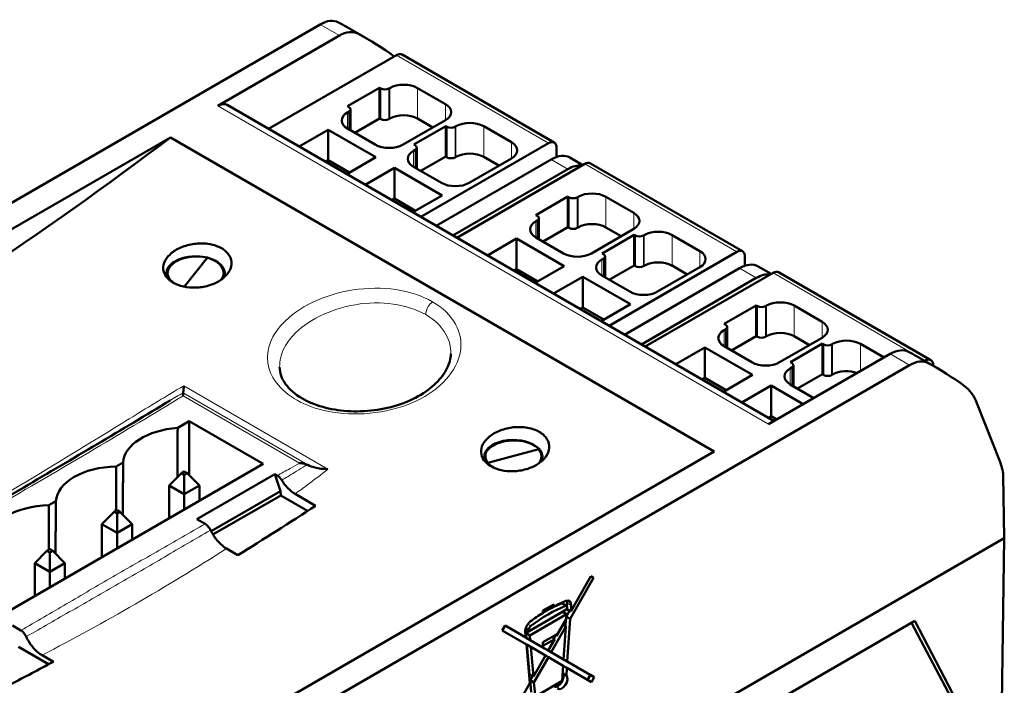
# Model space of a CAD drawing. Header units: millimetres. Extents: x 0 to 420, y 0 to 297.
# Tile 11 of 13: x 299 to 352, y 139 to 174. Entities that reach past the tile are written whole.
import ezdxf

# ---------------------------------------------------------------- set-up
doc = ezdxf.new("R2010")
doc.units = ezdxf.units.MM
doc.layers.add('Arêtes tangentes visibles(celduc)', color=7, linetype='Continuous', lineweight=18)
doc.layers.add('Arêtes visibles(celduc)', color=7, linetype='Continuous', lineweight=50)

msp = doc.modelspace()

# ---------------------------------------------------------------- linework, layer by layer
at = {"layer": 'Arêtes tangentes visibles(celduc)'}
for p, q in [((314.976, 173.848), (316.006, 173.254)), ((316.996, 173.358), (315.955, 173.959)), ((327.184, 167.514), (319.053, 172.209)), ((318.699, 168.821), (318.699, 170.454)), ((320.184, 168.821), (320.184, 170.454)), ((318.225, 168.792), (318.225, 170.425)), ((318.649, 168.792), (318.649, 170.425)), ((309.504, 169.5), (338.939, 152.505)), ((321.669, 168.739), (321.669, 169.596)), ((316.436, 168.29), (316.436, 169.147)), ((316.514, 168.245), (316.514, 169.192)), ((321.761, 166.751), (321.761, 168.384)), ((322.185, 166.751), (322.185, 168.384)), ((322.235, 166.779), (322.235, 168.412)), ((323.719, 166.779), (323.719, 168.412)), ((325.204, 166.698), (325.204, 167.555)), ((319.972, 166.249), (319.972, 167.106)), ((320.05, 166.204), (320.05, 167.151)), ((327.318, 166.641), (328.214, 166.123)), ((337.246, 161.705), (329.115, 166.4)), ((328.287, 162.983), (328.287, 164.616)), ((328.712, 162.983), (328.712, 164.616)), ((328.761, 163.011), (328.761, 164.644)), ((330.246, 163.011), (330.246, 164.644)), ((331.731, 162.93), (331.731, 163.787)), ((326.498, 162.481), (326.498, 163.338)), ((326.576, 162.436), (326.576, 163.383)), ((331.823, 160.941), (331.823, 162.574)), ((332.247, 160.941), (332.247, 162.574)), ((332.297, 160.97), (332.297, 162.603)), ((333.782, 160.97), (333.782, 162.603)), ((335.266, 160.888), (335.266, 161.746)), ((330.034, 160.439), (330.034, 161.297)), ((330.112, 160.394), (330.112, 161.342)), ((337.383, 160.83), (338.279, 160.312)), ((347.309, 155.895), (339.177, 160.59)), ((338.349, 157.173), (338.349, 158.806)), ((338.774, 157.173), (338.774, 158.806)), ((338.823, 157.202), (338.823, 158.835)), ((340.308, 157.202), (340.308, 158.835)), ((341.793, 157.12), (341.793, 157.978)), ((336.56, 156.671), (336.56, 157.528)), ((336.638, 156.626), (336.638, 157.573)), ((342.359, 155.161), (342.359, 156.794)), ((343.844, 155.336), (343.844, 156.794)), ((341.885, 155.132), (341.885, 156.765)), ((342.309, 155.132), (342.309, 156.765)), ((345.442, 156.259), (346.472, 155.664)), ((347.459, 155.771), (346.417, 156.372)), ((340.096, 154.63), (340.096, 155.487)), ((340.174, 154.585), (340.174, 155.532)), ((314.327, 150.33), (307.651, 154.184)), ((315.394, 150.111), (307.694, 154.557)), ((307.656, 154.015), (313.877, 150.424)), ((328.083, 142.808), (327.87, 142.928)), ((328.385, 142.827), (328.173, 142.947)), ((326.146, 141.557), (325.975, 141.654)), ((326.235, 141.742), (326.073, 141.834))]:
    msp.add_line(p, q, dxfattribs=at)
for points, knots in [([(320.982, 159.041), (320.433, 159.358), (319.757, 159.581), (319.026, 159.689), (318.295, 159.797), (317.508, 159.791), (316.742, 159.674), (315.977, 159.558), (315.232, 159.331), (314.581, 159.018), (313.93, 158.706), (313.373, 158.307), (312.962, 157.862), (312.756, 157.64), (312.586, 157.405), (312.459, 157.164), (312.077, 156.442), (312.074, 155.663), (312.457, 154.991), (312.883, 154.243), (313.785, 153.626), (314.931, 153.308), (315.045, 153.276), (315.162, 153.248), (315.281, 153.221), (315.399, 153.195), (315.52, 153.171), (315.641, 153.151), (317.104, 152.905), (318.799, 153.131), (320.097, 153.742), (321.395, 154.354), (322.296, 155.353), (322.471, 156.37), (322.559, 156.878), (322.466, 157.39), (322.208, 157.852), (321.951, 158.313), (321.53, 158.724), (320.982, 159.041)], [0, 0, 0, 0, 0.071405, 0.071405, 0.071405, 0.142834, 0.142834, 0.142834, 0.214263, 0.214263, 0.214263, 0.285691, 0.285691, 0.285691, 0.321405, 0.321405, 0.321405, 0.428548, 0.428548, 0.428548, 0.547596, 0.547596, 0.547596, 0.559501, 0.559501, 0.559501, 0.571405, 0.571405, 0.571405, 0.714263, 0.714263, 0.714263, 0.85712, 0.85712, 0.85712, 0.928548, 0.928548, 0.928548, 1, 1, 1, 1]), ([(312.814, 155.56), (312.807, 155.905), (312.948, 156.482), (313.635, 157.448), (314.868, 158.354), (316.848, 158.985), (318.937, 159.024), (320.134, 158.636), (320.619, 158.356)], [0.6226902, 0.6226902, 0.6226902, 0.6226902, 0.6785947, 0.714309, 0.7857375, 0.8571661, 0.9285947, 1, 1, 1, 1]), ([(320.619, 158.356), (320.621, 158.488), (320.709, 158.766), (320.897, 158.978), (320.982, 159.041)], [0, 0, 0, 0, 0.571429, 1, 1, 1, 1]), ([(320.619, 158.356), (320.619, 158.355), (320.619, 158.355), (320.619, 158.355), (321.104, 158.075), (321.765, 157.425), (321.967, 156.625), (321.961, 156.27)], [0, 0, 0, 0, 0.0000233, 0.0000233, 0.0000233, 0.0714518, 0.1269607, 0.1269607, 0.1269607, 0.1269607]), ([(307.694, 154.557), (306.763, 154.011), (305.858, 153.457), (304.009, 152.323), (303.068, 151.742), (300.257, 150.02), (298.397, 148.904), (296.539, 147.831), (294.242, 146.505), (291.883, 145.215), (288.487, 143.386), (287.38, 142.796), (286.122, 142.097), (285.932, 141.991), (285.744, 141.884)], [-1.545854, -1.545854, -1.545854, -1.545854, -1.176385, -1.176385, -0.784257, -0.784257, 0, 0, 0, 0.969486, 0.969486, 1.454229, 1.454229, 1.54116, 1.54116, 1.54116, 1.54116]), ([(287.145, 142.174), (288.759, 143.062), (290.362, 143.957), (293.823, 145.905), (295.677, 146.961), (297.518, 148.024), (299.343, 149.077), (301.155, 150.138), (304.531, 152.136), (306.099, 153.073), (307.656, 154.015)], [-2.997693, -2.997693, -2.997693, -2.997693, -2.328873, -2.328873, -1.54758, -1.54758, -1.54758, -0.773624, -0.773624, -0.096822, -0.096822, -0.096822, -0.096822]), ([(313.877, 150.424), (313.872, 150.421), (313.867, 150.419), (313.703, 150.327), (313.543, 150.238), (313.383, 150.149), (313.258, 150.079), (313.133, 150.009), (312.901, 149.88), (312.795, 149.82), (312.689, 149.761)], [-0.1732093, -0.1732093, -0.1732093, -0.1732093, -0.171237, -0.171237, -0.1046438, -0.1046438, -0.1046438, -0.0523219, -0.0523219, -0.008023, -0.008023, -0.008023, -0.008023]), ([(312.926, 149.518), (313.029, 149.579), (313.132, 149.641), (313.358, 149.777), (313.481, 149.851), (313.604, 149.925), (313.76, 150.019), (313.916, 150.113), (314.147, 150.253), (314.222, 150.298), (314.297, 150.343)], [0.0084262, 0.0084262, 0.0084262, 0.0084262, 0.0523219, 0.0523219, 0.1046438, 0.1046438, 0.1046438, 0.171237, 0.171237, 0.2031903, 0.2031903, 0.2031903, 0.2031903]), ([(313.639, 148.784), (313.863, 148.946), (314.085, 149.108), (314.305, 149.273), (314.671, 149.546), (315.037, 149.826), (315.394, 150.111)], [-0.0999009, -0.0999009, -0.0999009, -0.0999009, 0, 0, 0, 0.1660912, 0.1660912, 0.1660912, 0.1660912]), ([(308.836, 147.183), (308.011, 146.713), (307.187, 146.243), (305.539, 145.299), (304.715, 144.825), (303.893, 144.351), (303.071, 143.876), (302.25, 143.4), (300.615, 142.449), (299.801, 141.973), (298.988, 141.497)], [-1.394067, -1.394067, -1.394067, -1.394067, -1.046477, -1.046477, -0.697635, -0.697635, -0.697635, -0.348818, -0.348818, -0.001256, -0.001256, -0.001256, -0.001256]), ([(299.271, 141.166), (300.09, 141.632), (300.909, 142.1), (302.549, 143.041), (303.37, 143.513), (304.192, 143.988), (305.014, 144.462), (305.836, 144.938), (307.48, 145.894), (308.301, 146.373), (309.122, 146.854)], [0.000766, 0.000766, 0.000766, 0.000766, 0.348818, 0.348818, 0.697635, 0.697635, 0.697635, 1.046477, 1.046477, 1.394557, 1.394557, 1.394557, 1.394557]), ([(300.12, 140.175), (301.792, 141.04), (303.447, 141.951), (305.089, 142.899), (306.73, 143.846), (308.366, 144.835), (309.979, 145.867)], [-0.691449, -0.691449, -0.691449, -0.691449, 0, 0, 0, 0.690907, 0.690907, 0.690907, 0.690907])]:
    msp.add_open_spline(points, degree=3, knots=knots, dxfattribs=at)
msp.add_open_spline([(307.651, 154.188), (307.42, 154.048), (307.188, 153.908), (306.957, 153.769)], degree=3, dxfattribs=at)
at = {"layer": 'Arêtes visibles(celduc)'}
for p, q in [((254.623, 139.004), (314.976, 173.848)), ((317.438, 173.112), (316.385, 173.719)), ((316.006, 173.254), (309.504, 169.5)), ((319.053, 172.209), (312.225, 168.267)), ((319.353, 172.239), (327.484, 167.544)), ((318.154, 170.466), (316.443, 169.478)), ((318.225, 170.425), (318.154, 170.466)), ((318.154, 168.833), (318.154, 170.466)), ((318.699, 170.454), (318.649, 170.425)), ((321.669, 169.596), (320.184, 170.454)), ((339.232, 152.674), (310.008, 169.547)), ((316.443, 169.478), (316.514, 169.437)), ((316.514, 169.192), (316.436, 169.147)), ((316.602, 169.315), (316.602, 168.194)), ((318.154, 168.833), (316.825, 168.065)), ((318.225, 168.792), (318.154, 168.833)), ((318.699, 168.821), (318.649, 168.792)), ((319.406, 167.433), (321.669, 168.739)), ((321.69, 168.425), (319.979, 167.437)), ((320.997, 168.351), (320.184, 168.821)), ((321.761, 168.384), (321.69, 168.425)), ((321.69, 166.792), (321.69, 168.425)), ((322.235, 168.412), (322.185, 168.384)), ((325.204, 167.555), (323.719, 168.412)), ((315.411, 168.229), (313.851, 167.328)), ((317.957, 166.759), (315.411, 168.229)), ((315.411, 166.596), (315.411, 168.229)), ((316.436, 168.29), (317.921, 167.433)), ((265.065, 143.614), (306.99, 167.82)), ((306.99, 167.82), (336.03, 151.054)), ((319.979, 167.437), (320.05, 167.396)), ((327.184, 167.514), (320.356, 163.572)), ((320.05, 167.151), (319.972, 167.106)), ((320.137, 167.273), (320.137, 166.153)), ((321.69, 166.792), (320.361, 166.024)), ((321.761, 166.751), (321.69, 166.792)), ((322.235, 166.779), (322.185, 166.751)), ((324.533, 166.31), (323.719, 166.779)), ((327.609, 166.774), (327.609, 167.269)), ((315.265, 166.512), (315.411, 166.596)), ((316.542, 165.942), (315.411, 166.596)), ((317.957, 166.759), (316.396, 165.858)), ((319.972, 166.249), (321.457, 165.391)), ((327.318, 166.641), (321.18, 163.097)), ((329.115, 166.4), (322.287, 162.458)), ((322.942, 165.391), (325.204, 166.698)), ((329.011, 166.34), (328.315, 166.742)), ((329.415, 166.429), (337.546, 161.735)), ((318.946, 166.187), (317.386, 165.287)), ((321.492, 164.718), (318.946, 166.187)), ((318.946, 164.554), (318.946, 166.187)), ((328.214, 166.123), (322.076, 162.579)), ((321.492, 164.718), (319.932, 163.817)), ((318.801, 164.47), (318.946, 164.554)), ((320.078, 163.901), (318.946, 164.554)), ((328.217, 164.657), (326.505, 163.669)), ((328.287, 164.616), (328.217, 164.657)), ((328.217, 163.024), (328.217, 164.657)), ((328.761, 164.644), (328.712, 164.616)), ((331.731, 163.787), (330.246, 164.644)), ((326.505, 163.669), (326.576, 163.628)), ((326.576, 163.383), (326.498, 163.338)), ((326.664, 163.505), (326.664, 162.385)), ((328.217, 163.024), (326.887, 162.256)), ((328.287, 162.983), (328.217, 163.024)), ((328.761, 163.011), (328.712, 162.983)), ((329.468, 161.623), (331.731, 162.93)), ((331.752, 162.615), (330.041, 161.627)), ((331.059, 162.542), (330.246, 163.011)), ((331.823, 162.574), (331.752, 162.615)), ((331.752, 160.982), (331.752, 162.615)), ((332.297, 162.603), (332.247, 162.574)), ((335.266, 161.746), (333.782, 162.603)), ((325.473, 162.419), (323.913, 161.519)), ((328.019, 160.95), (325.473, 162.419)), ((325.473, 160.786), (325.473, 162.419)), ((326.498, 162.481), (327.983, 161.623)), ((330.041, 161.627), (330.112, 161.586)), ((337.246, 161.705), (330.418, 157.763)), ((308.959, 161.4), (307.705, 159.847)), ((330.112, 161.342), (330.034, 161.297)), ((330.2, 161.464), (330.2, 160.344)), ((337.671, 160.962), (337.671, 161.46)), ((306.825, 160.329), (306.825, 160.576)), ((309.825, 160.328), (309.825, 160.576)), ((325.327, 160.702), (325.473, 160.786)), ((326.604, 160.133), (325.473, 160.786)), ((328.019, 160.95), (326.459, 160.049)), ((331.752, 160.982), (330.423, 160.215)), ((337.383, 160.83), (331.245, 157.286)), ((331.823, 160.941), (331.752, 160.982)), ((332.297, 160.97), (332.247, 160.941)), ((339.177, 160.59), (332.349, 156.648)), ((333.004, 159.582), (335.266, 160.888)), ((334.595, 160.501), (333.782, 160.97)), ((338.38, 160.931), (339.073, 160.53)), ((339.477, 160.62), (347.609, 155.925)), ((329.009, 160.378), (327.449, 159.477)), ((331.554, 158.908), (329.009, 160.378)), ((329.009, 158.745), (329.009, 160.378)), ((330.034, 160.439), (331.519, 159.582)), ((338.279, 160.312), (332.141, 156.768)), ((331.554, 158.908), (329.994, 158.008)), ((316.684, 158.854), (316.684, 158.854)), ((328.863, 158.661), (329.009, 158.745)), ((330.14, 158.092), (329.009, 158.745)), ((338.279, 158.847), (336.568, 157.859)), ((338.349, 158.806), (338.279, 158.847)), ((338.279, 157.214), (338.279, 158.847)), ((338.823, 158.835), (338.774, 158.806)), ((341.793, 157.978), (340.308, 158.835)), ((336.568, 157.859), (336.638, 157.818)), ((336.638, 157.573), (336.56, 157.528)), ((336.726, 157.696), (336.726, 156.576)), ((338.279, 157.214), (336.949, 156.447)), ((338.349, 157.173), (338.279, 157.214)), ((338.823, 157.202), (338.774, 157.173)), ((339.53, 155.814), (341.793, 157.12)), ((341.814, 156.806), (340.103, 155.818)), ((341.121, 156.732), (340.308, 157.202)), ((341.885, 156.765), (341.814, 156.806)), ((341.814, 155.173), (341.814, 156.806)), ((342.359, 156.794), (342.309, 156.765)), ((345.106, 156.065), (343.844, 156.794)), ((335.535, 156.61), (333.975, 155.709)), ((338.081, 155.14), (335.535, 156.61)), ((335.535, 154.977), (335.535, 156.61)), ((336.56, 156.671), (338.045, 155.814)), ((338.939, 152.505), (345.442, 156.259)), ((340.103, 155.818), (340.174, 155.777)), ((347.897, 155.526), (346.845, 156.134)), ((347.309, 155.895), (347.283, 155.881)), ((346.472, 155.664), (286.119, 120.819)), ((340.174, 155.532), (340.096, 155.487)), ((340.262, 155.655), (340.262, 154.534)), ((347.733, 155.621), (347.733, 155.651)), ((335.389, 154.893), (335.535, 154.977)), ((336.667, 154.324), (335.535, 154.977)), ((338.081, 155.14), (336.521, 154.24)), ((341.814, 155.173), (340.485, 154.405)), ((341.885, 155.132), (341.814, 155.173)), ((342.359, 155.161), (342.309, 155.132)), ((339.071, 154.569), (337.511, 153.668)), ((340.792, 153.575), (339.071, 154.569)), ((339.071, 152.936), (339.071, 154.569)), ((340.096, 154.63), (341.358, 153.901)), ((351.289, 150.538), (350.073, 153.632)), ((307.366, 152.31), (307.983, 152.666)), ((307.983, 152.666), (311.933, 150.386)), ((307.983, 152.666), (307.983, 149.783)), ((338.925, 152.852), (339.071, 152.936)), ((339.378, 152.758), (339.071, 152.936)), ((336.03, 151.054), (294.105, 126.848)), ((326.663, 151.179), (323.944, 150.447)), ((304.081, 150.25), (304.456, 150.467)), ((323.803, 150.526), (323.803, 150.794)), ((326.803, 150.527), (326.803, 150.794)), ((311.933, 150.386), (293.443, 139.712)), ((307.563, 149.894), (307.718, 149.983)), ((307.718, 149.983), (307.872, 149.894)), ((306.912, 149.243), (307.563, 149.894)), ((307.718, 149.805), (307.563, 149.894)), ((307.872, 149.894), (307.718, 149.805)), ((307.718, 148.777), (307.718, 149.805)), ((308.524, 149.243), (307.872, 149.894)), ((308.39, 147.44), (312.55, 149.842)), ((312.55, 149.842), (312.689, 149.761)), ((312.855, 148.924), (312.55, 149.842)), ((351.534, 146.424), (351.481, 149.765)), ((306.912, 147.487), (306.912, 149.243)), ((306.912, 149.243), (307.718, 148.777)), ((307.718, 148.777), (308.524, 149.243)), ((308.524, 148.418), (308.524, 149.243)), ((309.154, 146.788), (312.855, 148.924)), ((312.869, 148.704), (312.855, 148.924)), ((300.488, 148.176), (300.864, 148.393)), ((307.718, 147.953), (307.718, 148.777)), ((309.251, 146.615), (312.869, 148.704)), ((312.869, 148.704), (314.308, 147.873)), ((313.639, 148.784), (314.735, 148.151)), ((303.971, 147.82), (304.126, 147.91)), ((304.126, 147.91), (304.28, 147.82)), ((303.319, 147.169), (303.971, 147.82)), ((304.126, 147.731), (303.971, 147.82)), ((304.28, 147.82), (304.126, 147.731)), ((304.126, 146.703), (304.126, 147.731)), ((304.932, 147.169), (304.28, 147.82)), ((308.836, 147.183), (308.39, 147.44)), ((303.319, 145.414), (303.319, 147.169)), ((303.319, 147.169), (304.126, 146.703)), ((304.126, 146.703), (304.932, 147.169)), ((304.932, 146.344), (304.932, 147.169)), ((281.256, 105.849), (351.534, 146.424)), ((304.126, 145.879), (304.126, 146.703)), ((351.401, 137.623), (351.534, 146.424)), ((299.727, 145.095), (300.379, 145.746)), ((300.379, 145.746), (300.533, 145.836)), ((300.533, 145.657), (300.379, 145.746)), ((300.533, 145.836), (300.688, 145.746)), ((300.688, 145.746), (300.533, 145.657)), ((301.339, 145.095), (300.688, 145.746)), ((310.582, 145.518), (309.979, 145.867)), ((300.533, 144.629), (300.533, 145.657)), ((299.727, 143.34), (299.727, 145.095)), ((299.727, 145.095), (300.533, 144.629)), ((300.533, 144.629), (301.339, 145.095)), ((301.339, 144.27), (301.339, 145.095)), ((300.533, 143.805), (300.533, 144.629)), ((329.59, 144.311), (328.337, 142.114)), ((328.364, 142.515), (329.438, 144.399)), ((329.59, 144.311), (329.437, 144.397)), ((329.438, 144.399), (329.59, 144.311)), ((326.155, 141.466), (328.167, 142.628)), ((326.885, 142.556), (327.462, 142.889)), ((327.463, 142.769), (327.357, 142.829)), ((327.462, 142.889), (327.463, 142.769)), ((328.142, 142.808), (327.93, 142.928)), ((328.173, 142.947), (328.162, 142.787)), ((328.166, 142.627), (328.364, 142.515)), ((328.167, 142.628), (328.174, 142.727)), ((328.385, 142.827), (328.364, 142.515)), ((327.937, 142.49), (325.964, 141.351)), ((328.149, 142.37), (326.176, 141.231)), ((326.886, 142.438), (326.885, 142.556)), ((327.614, 141.2), (328.132, 142.107)), ((328.149, 142.37), (327.937, 142.49)), ((328.114, 142.077), (328.09, 141.715)), ((328.132, 142.107), (328.149, 142.37)), ((328.337, 142.114), (328.14, 142.226)), ((328.304, 142.549), (328.142, 142.265)), ((328.337, 142.114), (328.183, 139.835)), ((286.005, 106.932), (346.759, 142.008)), ((298.542, 141.754), (298.988, 141.497)), ((324.712, 141.499), (324.86, 141.759)), ((324.859, 141.757), (325.75, 141.241)), ((324.86, 141.759), (325.962, 141.121)), ((326.155, 141.466), (325.952, 141.581)), ((326.146, 141.557), (326.155, 141.466)), ((328.105, 141.707), (327.321, 140.334)), ((327.952, 141.793), (328.105, 141.707)), ((327.986, 139.949), (328.105, 141.707)), ((349.6, 136.216), (346.569, 141.899)), ((346.759, 142.008), (349.583, 136.574)), ((325.995, 140.755), (324.712, 141.499)), ((325.962, 141.121), (325.75, 141.241)), ((325.962, 141.121), (325.935, 141.413)), ((326.176, 141.231), (325.964, 141.351)), ((325.964, 141.351), (325.986, 141.104)), ((325.986, 141.104), (326.199, 140.984)), ((326.958, 140.541), (325.986, 141.104)), ((326.176, 141.231), (326.199, 140.984)), ((326.879, 140.862), (327.613, 141.286)), ((327.521, 141.037), (326.88, 140.667)), ((327.17, 140.421), (327.521, 141.037)), ((327.521, 141.037), (327.35, 141.134)), ((327.461, 141.071), (327.554, 141.234)), ((327.538, 141.243), (327.614, 141.2)), ((327.613, 141.286), (327.614, 141.2)), ((298.861, 140.617), (300.467, 139.689)), ((326.183, 138.69), (325.995, 140.755)), ((326.02, 140.738), (326.164, 139.149)), ((326.232, 140.618), (326.02, 140.738)), ((326.199, 140.984), (327.17, 140.421)), ((326.232, 140.618), (326.376, 139.029)), ((327.022, 140.161), (326.232, 140.618)), ((326.88, 140.667), (326.879, 140.862)), ((326.958, 140.541), (327.17, 140.421)), ((300.12, 140.175), (300.724, 139.827)), ((326.376, 139.029), (327.022, 140.161)), ((327.173, 140.073), (326.404, 138.724)), ((327.021, 140.159), (327.173, 140.073)), ((327.109, 140.454), (327.11, 140.455)), ((327.321, 140.334), (327.109, 140.454)), ((327.773, 140.069), (327.109, 140.454)), ((327.963, 139.615), (327.173, 140.073)), ((327.321, 140.334), (327.986, 139.949)), ((327.986, 139.949), (327.773, 140.069)), ((327.971, 139.957), (327.97, 139.955)), ((327.97, 139.955), (329.416, 139.118)), ((327.97, 139.955), (328.183, 139.835)), ((327.908, 138.804), (327.963, 139.615)), ((328.16, 139.501), (327.963, 139.613)), ((328.16, 139.501), (328.133, 139.1)), ((329.479, 138.737), (328.16, 139.501)), ((328.183, 139.835), (329.628, 138.998)), ((326.164, 139.149), (326.376, 139.029)), ((326.192, 138.844), (326.316, 139.063)), ((327.936, 139.212), (328.133, 139.1)), ((329.416, 139.118), (329.268, 138.859)), ((329.628, 138.998), (329.416, 139.118)), ((329.628, 138.998), (329.479, 138.737)), ((324.758, 136.19), (326.183, 138.69)), ((326.192, 138.844), (326.25, 138.202)), ((326.404, 138.724), (326.192, 138.844)), ((326.404, 138.724), (326.462, 138.082)), ((326.569, 138.031), (327.908, 138.804))]:
    msp.add_line(p, q, dxfattribs=at)
for centre, major_axis, ratio, start_param, end_param in [((314.963, 172.223), (-1.014, -1.724), 0.571849, 3.163478, 3.931644), ((291.148, 130.555), (25.352, 43.097), 0.571849, 0.004653, 0.021885), ((316.031, 171.606), (0.973, 1.747), 0.587338, 0.008194, 0.77636), ((292.874, 129.559), (24.333, 43.684), 0.587338, 6.213476, 6.291379), ((319.053, 171.719), (0.3, 0.52), 0.57735, 0, 0.785398), ((319.441, 170.025), (-1.05, 0), 0.57735, 3.926991, 5.497787), ((318.437, 170.548), (0.3, 0), 0.57735, 3.926991, 5.497787), ((309.516, 168.676), (0.487, 0.874), 0.587338, 6.274147, 7.059545), ((316.302, 169.315), (0.3, 0), 0.57735, 5.497787, 7.068583), ((320.926, 169.168), (1.05, 0), 0.57735, 5.497787, 7.068583), ((317.179, 168.719), (-1.05, 0), 0.57735, 5.497787, 7.068583), ((319.441, 168.392), (-1.05, 0), 0.57735, 3.926991, 5.497787), ((318.437, 168.915), (0.3, 0), 0.57735, 3.926991, 5.497787), ((321.973, 168.506), (0.3, 0), 0.57735, 3.926991, 5.497787), ((322.977, 167.984), (-1.05, 0), 0.57735, 3.926991, 5.497787), ((283.586, 318.622), (97.331, 174.737), 0.587338, 3.769177, 4.066728), ((318.664, 167.861), (1.05, 0), 0.57735, 3.926991, 5.497787), ((319.837, 167.273), (0.3, 0), 0.57735, 5.497787, 7.068583), ((324.462, 167.126), (1.05, 0), 0.57735, 5.497787, 7.068583), ((327.184, 167.024), (0.3, 0.52), 0.57735, 5.497787, 7.068583), ((320.714, 166.677), (-1.05, 0), 0.57735, 5.497787, 7.068583), ((322.977, 166.351), (-1.05, 0), 0.57735, 3.926991, 5.497787), ((327.306, 165.015), (-1.013, -1.725), 0.57229, 3.14588, 3.931279), ((321.973, 166.873), (0.3, 0), 0.57735, 3.926991, 5.497787), ((328.226, 164.483), (0.987, 1.74), 0.582366, 0.230075, 0.780958), ((329.115, 165.91), (0.3, 0.52), 0.57735, 0, 0.785398), ((322.199, 165.82), (1.05, 0), 0.57735, 3.926991, 5.497787), ((329.504, 164.216), (-1.05, 0), 0.57735, 3.926991, 5.497787), ((328.499, 164.738), (0.3, 0), 0.57735, 3.926991, 5.497787), ((326.364, 163.505), (0.3, 0), 0.57735, 5.497787, 7.068583), ((330.988, 163.358), (1.05, 0), 0.57735, 5.497787, 7.068583), ((327.241, 162.909), (-1.05, 0), 0.57735, 5.497787, 7.068583), ((329.504, 162.583), (-1.05, 0), 0.57735, 3.926991, 5.497787), ((328.499, 163.105), (0.3, 0), 0.57735, 3.926991, 5.497787), ((332.035, 162.697), (0.3, 0), 0.57735, 3.926991, 5.497787), ((333.039, 162.174), (-1.05, 0), 0.57735, 3.926991, 5.497787), ((308.325, 160.615), (1.5, 0.057), 0.564746, 1.113029, 3.891762), ((328.726, 162.052), (1.05, 0), 0.57735, 3.926991, 5.497787), ((329.9, 161.464), (0.3, 0), 0.57735, 5.497787, 7.068583), ((334.524, 161.317), (1.05, 0), 0.57735, 5.497787, 7.068583), ((337.246, 161.215), (0.3, 0.52), 0.57735, 5.497787, 7.068583), ((308.325, 160.569), (-1.557, 0), 0.57735, 4.572643, 6.644442), ((308.325, 160.615), (1.5, -0.059), 0.588798, 5.902411, 7.440947), ((308.325, 160.569), (1.557, 0), 0.57735, 6.00599, 7.292058), ((330.776, 160.868), (-1.05, 0), 0.57735, 5.497787, 7.068583), ((333.039, 160.541), (-1.05, 0), 0.57735, 3.926991, 5.497787), ((337.371, 159.204), (-1.013, -1.725), 0.57229, 3.14588, 3.931279), ((308.325, 160.292), (-1.554, 0), 0.57735, 6.019407, 6.133892), ((308.325, 160.292), (1.554, 0), 0.57735, 0.148257, 0.263778), ((332.035, 161.064), (0.3, 0), 0.57735, 3.926991, 5.497787), ((338.291, 158.672), (0.987, 1.74), 0.582366, 0.23388, 0.780958), ((339.177, 160.1), (0.3, 0.52), 0.57735, 0, 0.785398), ((332.261, 160.011), (1.05, 0), 0.57735, 3.926991, 5.497787), ((339.566, 158.406), (-1.05, 0), 0.57735, 3.926991, 5.497787), ((338.562, 158.929), (0.3, 0), 0.57735, 3.926991, 5.497787), ((341.051, 157.549), (1.05, 0), 0.57735, 5.497787, 7.068583), ((337.303, 157.1), (-1.05, 0), 0.57735, 5.497787, 7.068583), ((336.426, 157.696), (0.3, 0), 0.57735, 5.497787, 7.068583), ((339.566, 156.773), (-1.05, 0), 0.57735, 3.926991, 5.497787), ((338.562, 157.296), (0.3, 0), 0.57735, 3.926991, 5.497787), ((343.101, 156.365), (-1.05, 0), 0.57735, 3.926991, 5.497787), ((342.097, 156.888), (0.3, 0), 0.57735, 3.926991, 5.497787), ((345.417, 154.64), (-1.026, -1.717), 0.567186, 3.167253, 3.935419), ((321.408, 113.085), (-25.643, -42.928), 0.567186, 3.150021, 3.167253), ((338.788, 156.243), (1.05, 0), 0.57735, 3.926991, 5.497787), ((339.962, 155.655), (0.3, 0), 0.57735, 5.497787, 7.068583), ((346.486, 154.023), (0.986, 1.74), 0.5828, 0.012399, 0.780565), ((347.309, 155.406), (0.3, 0.52), 0.57735, 5.497787, 7.068583), ((323.134, 112.088), (-24.641, -43.508), 0.5828, 3.075843, 3.153991), ((340.838, 155.059), (-1.05, 0), 0.57735, 5.497787, 7.068583), ((343.101, 154.732), (-1.05, 0), 0.57735, 4.133394, 5.497787), ((342.097, 155.255), (0.3, 0), 0.57735, 3.926991, 5.497787), ((346.762, 150.311), (2.464, 4.351), 0.5828, 5.84202, 6.217436), ((307.778, 150.406), (-3.324, 0), 0.57735, 4.836839, 6.25137), ((325.303, 150.813), (1.5, 0.026), 0.551394, 0.426785, 3.568378), ((325.303, 150.767), (1.557, 0), 0.57735, 6.007409, 9.786665), ((325.303, 150.813), (1.5, -0.028), 0.603054, 5.864334, 6.730939), ((325.303, 150.49), (-1.554, 0), 0.57735, 6.019407, 6.134763), ((325.303, 150.49), (1.554, 0), 0.57735, 0.149457, 0.263778), ((347.979, 147.217), (2.464, 4.351), 0.5828, 5.621014, 5.84202), ((304.186, 148.332), (-3.324, 0), 0.57735, 4.744204, 6.25137), ((325.303, 150.813), (1.5, -0.028), 0.603054, 3.589346, 3.930814), ((300.594, 146.258), (-3.324, 0), 0.57735, 4.744204, 6.25137), ((306.894, 305.165), (-101.297, -172.454), 0.57229, 0.824493, 0.853882), ((328.068, 142.677), (0.222, 0.392), 0.5828, 5.401667, 6.915668), ((327.218, 135.094), (-4.362, -7.701), 0.5828, 3.774075, 4.070331), ((327.006, 135.215), (-4.362, -7.701), 0.5828, 3.774075, 3.931871), ((327.218, 135.094), (4.509, 7.962), 0.5828, 0.632483, 0.733235), ((327.856, 142.797), (0.074, 0.131), 0.5828, 0, 0.632483), ((328.068, 142.677), (0.074, 0.131), 0.5828, 5.401667, 6.915668), ((327.856, 142.797), (-0.222, -0.392), 0.5828, 2.260074, 2.658211), ((327.218, 135.094), (4.509, 7.962), 0.5828, 0.822453, 0.928738), ((326.252, 141.629), (0.222, 0.392), 0.5828, 0.928738, 2.44226), ((326.252, 141.629), (-0.074, -0.131), 0.5828, 4.070331, 5.583853), ((306.894, 305.165), (-101.297, -172.454), 0.57229, 0.738408, 0.754769), ((327.681, 138.875), (0.209, 0.368), 0.5828, 3.296556, 6.041551), ((327.893, 138.755), (0.209, 0.368), 0.5828, 2.986629, 6.126992)]:
    msp.add_ellipse(centre, major_axis=major_axis, ratio=ratio, start_param=start_param, end_param=end_param, dxfattribs=at)
for points, knots in [([(309.711, 161.899), (309.883, 161.8), (310.03, 161.667), (310.213, 161.367), (310.251, 161.2), (310.225, 160.888), (310.163, 160.723), (309.943, 160.418), (309.785, 160.278), (309.439, 160.062), (309.231, 159.969), (308.784, 159.84), (308.544, 159.804), (308.109, 159.79), (307.883, 159.808), (307.467, 159.9), (307.278, 159.973), (307.127, 160.06), (306.976, 160.147), (306.843, 160.26), (306.659, 160.515), (306.609, 160.656), (306.588, 160.934), (306.62, 161.089), (306.775, 161.387), (306.898, 161.528), (307.198, 161.771), (307.398, 161.887), (307.847, 162.06), (308.095, 162.118), (308.573, 162.168), (308.835, 162.163), (309.317, 162.078), (309.538, 161.999), (309.711, 161.899)], [0.551052, 0.551052, 0.551052, 0.551052, 0.624419, 0.624419, 0.697786, 0.697786, 0.768868, 0.768868, 0.83995, 0.83995, 0.907028, 0.907028, 0.974107, 0.974107, 1.038105, 1.038105, 1.102103, 1.102103, 1.102103, 1.166101, 1.166101, 1.230099, 1.230099, 1.297178, 1.297178, 1.364257, 1.364257, 1.435339, 1.435339, 1.506421, 1.506421, 1.579788, 1.579788, 1.653155, 1.653155, 1.653155, 1.653155]), ([(312.814, 155.56), (312.82, 155.243), (312.919, 154.942), (313.324, 154.38), (313.626, 154.113), (314.323, 153.702), (314.704, 153.541), (315.527, 153.312), (315.974, 153.234), (316.897, 153.174), (317.384, 153.191), (318.342, 153.314), (318.826, 153.424), (319.723, 153.731), (320.144, 153.933), (320.834, 154.383), (321.122, 154.631), (321.586, 155.158), (321.759, 155.445), (321.924, 155.907), (321.958, 156.089), (321.961, 156.27)], [0, 0, 0, 0, 0.184527, 0.184527, 0.355761, 0.355761, 0.499479, 0.499479, 0.639796, 0.639796, 0.782718, 0.782718, 0.930031, 0.930031, 1.079345, 1.079345, 1.219234, 1.219234, 1.368602, 1.368602, 1.468677, 1.468677, 1.468677, 1.468677]), ([(307.694, 154.557), (307.694, 154.556), (307.694, 154.555), (307.69, 154.479), (307.685, 154.414), (307.675, 154.304), (307.669, 154.259), (307.659, 154.209), (307.655, 154.195), (307.651, 154.188)], [-0.11794247, -0.11794247, -0.11794247, -0.11794247, -0.11740878, -0.11740878, -0.08172722, -0.08172722, -0.04528362, -0.04528362, -0.02216414, -0.02216414, -0.02216414, -0.02216414]), ([(307.651, 154.184), (307.651, 154.177), (307.652, 154.158), (307.654, 154.102), (307.655, 154.063), (307.656, 154.016), (307.656, 154.016), (307.656, 154.015)], [-0.04653157, -0.04653157, -0.04653157, -0.04653157, -0.02425824, -0.02425824, 0, 0, 0.00025028, 0.00025028, 0.00025028, 0.00025028]), ([(306.957, 153.769), (305.666, 152.989), (304.368, 152.214), (301.761, 150.669), (300.453, 149.899), (297.823, 148.367), (296.502, 147.605), (293.847, 146.088), (292.514, 145.332), (289.836, 143.828), (288.492, 143.079), (287.141, 142.334)], [0.16065, 0.16065, 0.16065, 0.16065, 0.721496, 0.721496, 1.282343, 1.282343, 1.84319, 1.84319, 2.404037, 2.404037, 2.964883, 2.964883, 2.964883, 2.964883]), ([(326.688, 152.097), (326.861, 151.997), (327.007, 151.865), (327.191, 151.565), (327.229, 151.398), (327.203, 151.086), (327.141, 150.921), (326.921, 150.616), (326.763, 150.476), (326.417, 150.26), (326.209, 150.167), (325.762, 150.038), (325.522, 150.002), (325.087, 149.988), (324.861, 150.006), (324.445, 150.098), (324.255, 150.171), (323.953, 150.345), (323.82, 150.458), (323.637, 150.713), (323.586, 150.854), (323.565, 151.132), (323.597, 151.287), (323.753, 151.585), (323.876, 151.726), (324.176, 151.969), (324.376, 152.085), (324.824, 152.258), (325.072, 152.316), (325.551, 152.366), (325.813, 152.361), (326.295, 152.276), (326.515, 152.197), (326.688, 152.097)], [0, 0, 0, 0, 0.073367, 0.073367, 0.146734, 0.146734, 0.217816, 0.217816, 0.288898, 0.288898, 0.355977, 0.355977, 0.423055, 0.423055, 0.487054, 0.487054, 0.551052, 0.551052, 0.61505, 0.61505, 0.679048, 0.679048, 0.746126, 0.746126, 0.813205, 0.813205, 0.884287, 0.884287, 0.955369, 0.955369, 1.028736, 1.028736, 1.102103, 1.102103, 1.102103, 1.102103]), ([(314.297, 150.343), (314.235, 150.37), (314.169, 150.389), (314.028, 150.416), (313.953, 150.423), (313.878, 150.424), (313.878, 150.424), (313.877, 150.424)], [0, 0, 0, 0, 0.02079615, 0.02079615, 0.04307988, 0.04307988, 0.04329354, 0.04329354, 0.04329354, 0.04329354]), ([(314.327, 150.33), (314.441, 150.276), (314.563, 150.232), (314.913, 150.138), (315.153, 150.11), (315.39, 150.111), (315.392, 150.111), (315.394, 150.111)], [-0.1098112, -0.1098112, -0.1098112, -0.1098112, -0.0708914, -0.0708914, 0, 0, 0.0005898, 0.0005898, 0.0005898, 0.0005898]), ([(312.689, 149.761), (312.733, 149.736), (312.776, 149.702), (312.857, 149.618), (312.894, 149.57), (312.926, 149.518)], [0, 0, 0, 0, 0.01846164, 0.01846164, 0.0369186, 0.0369186, 0.0369186, 0.0369186]), ([(312.998, 149.406), (313.05, 149.33), (313.105, 149.258), (313.236, 149.105), (313.314, 149.028), (313.474, 148.891), (313.556, 148.832), (313.639, 148.784)], [0.0315824, 0.0315824, 0.0315824, 0.0315824, 0.05930442, 0.05930442, 0.09428586, 0.09428586, 0.12935736, 0.12935736, 0.12935736, 0.12935736]), ([(309.122, 146.854), (309.094, 146.912), (309.06, 146.968), (308.992, 147.053), (308.963, 147.085), (308.901, 147.14), (308.87, 147.163), (308.839, 147.181)], [0, 0, 0, 0, 0.01953587, 0.01953587, 0.03317105, 0.03317105, 0.04647952, 0.04647952, 0.04647952, 0.04647952]), ([(309.979, 145.867), (309.841, 145.946), (309.704, 146.056), (309.46, 146.311), (309.353, 146.45), (309.209, 146.683), (309.163, 146.768), (309.122, 146.854)], [0, 0, 0, 0, 0.0585825, 0.0585825, 0.1115835, 0.1115835, 0.1405774, 0.1405774, 0.1405774, 0.1405774]), ([(299.075, 141.434), (299.091, 141.42), (299.107, 141.405), (299.152, 141.357), (299.179, 141.322), (299.23, 141.247), (299.252, 141.207), (299.271, 141.166)], [0.0124951, 0.0124951, 0.0124951, 0.0124951, 0.01953208, 0.01953208, 0.03315792, 0.03315792, 0.0467828, 0.0467828, 0.0467828, 0.0467828]), ([(299.271, 141.166), (299.319, 141.063), (299.374, 140.961), (299.531, 140.715), (299.639, 140.579), (299.872, 140.344), (299.995, 140.247), (300.12, 140.175)], [0.0239605, 0.0239605, 0.0239605, 0.0239605, 0.0586818, 0.0586818, 0.1115551, 0.1115551, 0.164459, 0.164459, 0.164459, 0.164459])]:
    msp.add_open_spline(points, degree=3, knots=knots, dxfattribs=at)
for points, degree in [([(307.651, 154.184), (307.651, 154.185), (307.651, 154.187), (307.651, 154.188)], 3), ([(307.366, 152.31), (307.359, 151), (307.353, 149.684)], 2), ([(304.456, 150.467), (304.441, 149.074), (304.427, 147.674)], 2), ([(304.081, 150.25), (304.075, 149.066), (304.07, 147.877)], 2), ([(314.297, 150.343), (314.307, 150.339), (314.317, 150.335), (314.327, 150.33)], 3), ([(312.926, 149.518), (312.949, 149.48), (312.973, 149.442), (312.998, 149.406)], 3), ([(300.864, 148.393), (300.849, 147), (300.834, 145.6)], 2), ([(300.488, 148.176), (300.483, 146.992), (300.478, 145.803)], 2), ([(308.839, 147.181), (308.838, 147.182), (308.837, 147.182), (308.836, 147.183)], 3), ([(298.988, 141.497), (299.017, 141.48), (299.047, 141.458), (299.075, 141.434)], 3)]:
    msp.add_open_spline(points, degree=degree, dxfattribs=at)

doc.saveas('drawing.dxf')
